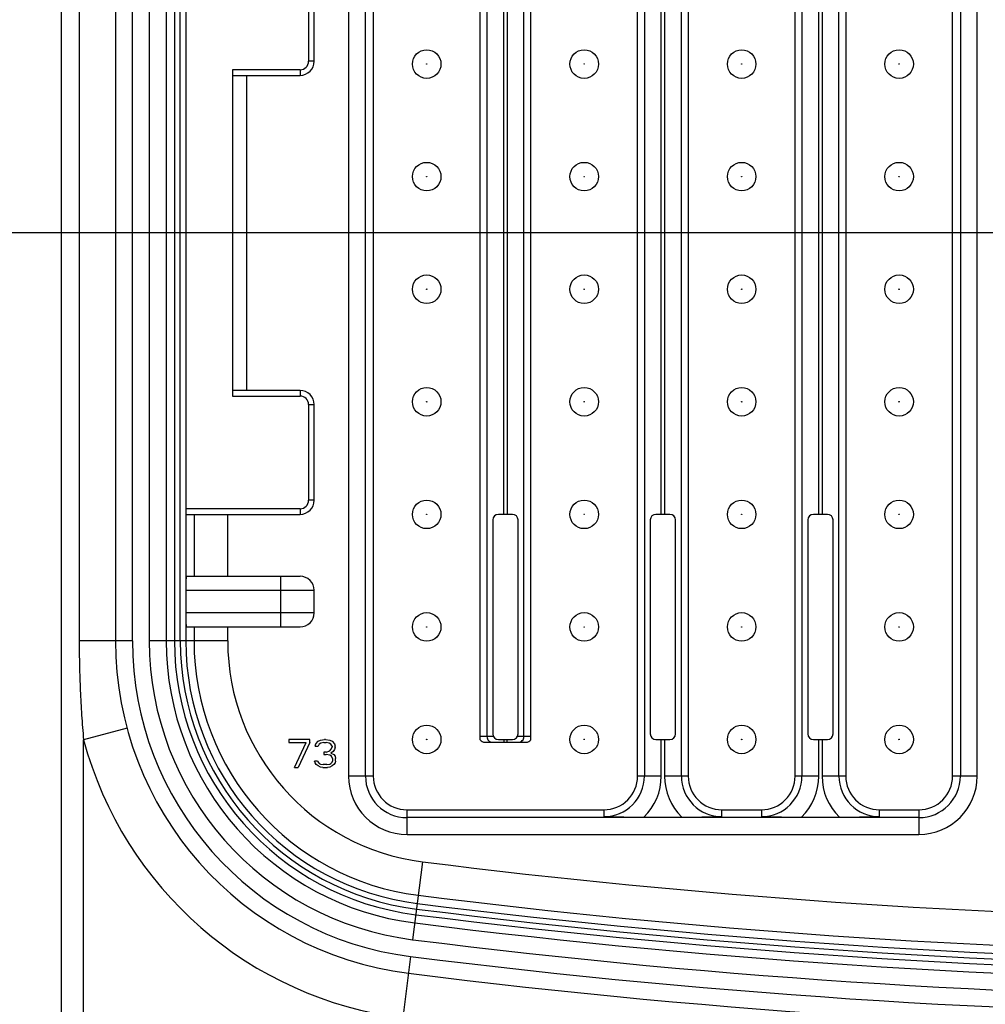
# Model space of a CAD drawing. Header units: inches. Extents: x 0 to 34, y 0 to 22.
# Tile 89 of 124: x 15.031 to 15.707, y 13.936 to 14.624. Entities that reach past the tile are written whole.
import ezdxf

# ---------------------------------------------------------------- set-up
doc = ezdxf.new("R2010")
doc.units = ezdxf.units.IN
doc.header["$LTSCALE"] = 1.87
doc.header["$MEASUREMENT"] = 0
doc.layers.get('0').update_dxf_attribs({"linetype": 'CONTINUOUS'})
doc.layers.add('DIMENSIONS', color=7, linetype='CONTINUOUS')
doc.styles.get("Standard").update_dxf_attribs({"font": 'txt', "width": 0.8})
doc.dimstyles.new('DIMSTYLE_1', dxfattribs={"dimtxt": 0.125, "dimasz": 0.18, "dimexe": 0.125, "dimexo": 0.0625, "dimgap": 0.0625, "dimtad": 0, "dimtih": 1, "dimtoh": 1, "dimdec": 3, "dimlfac": 2, "dimzin": 4, "dimdsep": 46, "dimtxsty": 'STANDARD', "dimblk": '_FILLED', "dimblk1": '_FILLED', "dimblk2": '_FILLED', "dimcen": 0.09, "dimadec": 0, "dimazin": 0, "dimtp": 0.001, "dimtm": 0.001, "dimtfac": 1, "dimtdec": 3, "dimtofl": 0, "dimtmove": 0, "dimatfit": 3, "dimldrblk": '_FILLED', "dimfxl": 1, "dimtolj": 1, "dimtzin": 4, "dimarcsym": 0})

# ---------------------------------------------------------------- blocks, each defined once
blk = doc.blocks.new('_FILLED')
at = {"color": 0, "linetype": 'BYBLOCK'}
blk.add_solid([(0, 0), (-1, 0.1736), (-1, -0.1736)], dxfattribs=at)
blk = doc.blocks.new('*D17')
at = {"layer": 'DIMENSIONS', "color": 2, "linetype": 'CONTINUOUS'}
for p, q in [((15.96205, 14.36249), (15.96205, 11.42521)), ((14.03705, 12.33771), (14.03705, 11.42521)), ((14.03705, 11.55021), (14.58705, 11.55021)), ((15.96205, 11.55021), (15.41205, 11.55021))]:
    blk.add_line(p, q, dxfattribs=at)
at = {"layer": 'DIMENSIONS', "color": 2, "linetype": 'CONTINUOUS', "xscale": 0.18, "yscale": 0.18, "zscale": 0.18, "rotation": 180}
blk.add_blockref('_FILLED', (14.03705, 11.55021), dxfattribs=at)
at = {"layer": 'DIMENSIONS', "color": 2, "linetype": 'CONTINUOUS', "xscale": 0.18, "yscale": 0.18, "zscale": 0.18}
blk.add_blockref('_FILLED', (15.96205, 11.55021), dxfattribs=at)
at = {"layer": 'DIMENSIONS', "color": 2, "linetype": 'CONTINUOUS', "insert": (14.89955, 11.61271), "char_height": 0.125, "width": 0.7, "attachment_point": 2, "line_spacing_factor": 0.9}
blk.add_mtext('3.850\\P[97.79]', dxfattribs=at)
blk = doc.blocks.new('*D23')
at = {"layer": 'DIMENSIONS', "color": 2, "linetype": 'CONTINUOUS'}
for p, q in [((16.93705, 14.47521), (10.46205, 14.47521)), ((10.58705, 14.47521), (10.58705, 13.55516)), ((10.58705, 12.30021), (10.58705, 13.11766)), ((13.97455, 12.30021), (10.46205, 12.30021))]:
    blk.add_line(p, q, dxfattribs=at)
at = {"layer": 'DIMENSIONS', "color": 2, "linetype": 'CONTINUOUS', "xscale": 0.18, "yscale": 0.18, "zscale": 0.18}
for p, rotation in [((10.58705, 14.47521), 90), ((10.58705, 12.30021), 270)]:
    blk.add_blockref('_FILLED', p, dxfattribs=dict(at, rotation=rotation))
at = {"layer": 'DIMENSIONS', "color": 2, "linetype": 'CONTINUOUS', "insert": (10.43705, 13.49266), "char_height": 0.125, "width": 0.8, "attachment_point": 2, "line_spacing_factor": 0.9}
blk.add_mtext('4.350\\P[110.49]', dxfattribs=at)
blk = doc.blocks.new('*D24')
at = {"layer": 'DIMENSIONS', "color": 2, "linetype": 'CONTINUOUS'}
for p, q in [((13.97455, 16.65021), (10.46205, 16.65021)), ((10.58705, 16.65021), (10.58705, 15.75636)), ((10.58705, 14.47521), (10.58705, 15.31886)), ((16.93705, 14.47521), (10.46205, 14.47521))]:
    blk.add_line(p, q, dxfattribs=at)
at = {"layer": 'DIMENSIONS', "color": 2, "linetype": 'CONTINUOUS', "xscale": 0.18, "yscale": 0.18, "zscale": 0.18}
for p, rotation in [((10.58705, 16.65021), 90), ((10.58705, 14.47521), 270)]:
    blk.add_blockref('_FILLED', p, dxfattribs=dict(at, rotation=rotation))
at = {"layer": 'DIMENSIONS', "color": 2, "linetype": 'CONTINUOUS', "insert": (10.43705, 15.69386), "char_height": 0.125, "width": 0.8, "attachment_point": 2, "line_spacing_factor": 0.9}
blk.add_mtext('4.350\\P[110.49]', dxfattribs=at)

msp = doc.modelspace()

# ---------------------------------------------------------------- linework, layer by layer
at = {"color": 7, "linetype": 'CONTINUOUS'}
for p, q in [((15.06047, 15.16421), (15.06047, 13.78626)), ((15.26173, 14.85516), (15.26173, 14.09532)), ((15.27353, 14.09532), (15.27353, 14.85516)), ((15.27897, 14.85516), (15.27897, 14.09532)), ((15.46401, 14.09532), (15.46401, 14.85516)), ((15.46877, 14.85516), (15.46877, 14.09532)), ((15.49469, 14.09532), (15.49469, 14.85516)), ((15.49945, 14.85516), (15.49945, 14.09532)), ((15.57425, 14.09532), (15.57425, 14.85516)), ((15.57901, 14.85516), (15.57901, 14.09532)), ((15.60493, 14.09532), (15.60493, 14.85516)), ((15.60968, 14.85516), (15.60968, 14.09532)), ((15.68449, 14.09532), (15.68449, 14.85516)), ((15.68993, 14.85516), (15.68993, 14.09532)), ((15.70174, 14.09532), (15.70174, 14.85516)), ((15.35378, 14.12065), (15.35378, 14.82982)), ((15.38921, 14.12065), (15.38921, 14.82982)), ((15.35854, 14.8276), (15.35854, 14.12287)), ((15.38445, 14.12287), (15.38445, 14.8276)), ((15.07317, 14.76067), (15.07317, 14.1898)), ((15.09856, 14.76067), (15.09856, 14.1898)), ((15.11037, 14.1898), (15.11037, 14.76067)), ((15.12222, 14.76067), (15.12222, 14.1898)), ((15.13402, 14.76067), (15.13402, 14.1898)), ((15.13984, 14.76067), (15.13984, 14.1898)), ((15.14384, 14.1898), (15.14384, 14.76067)), ((15.14777, 14.76067), (15.14777, 14.1898)), ((15.37034, 14.27839), (15.37034, 14.67209)), ((15.37265, 14.67209), (15.37265, 14.27839)), ((15.48058, 14.27839), (15.48058, 14.67209)), ((15.48289, 14.67209), (15.48289, 14.27839)), ((15.59081, 14.27839), (15.59081, 14.67209)), ((15.59312, 14.67209), (15.59312, 14.27839)), ((15.14779, 14.66815), (15.14779, 14.28232)), ((15.2337, 14.66224), (15.2337, 14.59532)), ((15.23764, 14.59532), (15.23764, 14.66224)), ((15.23764, 14.59532), (15.2337, 14.59532)), ((15.18055, 14.58941), (15.18055, 14.36106)), ((15.22779, 14.58941), (15.18055, 14.58941)), ((15.22779, 14.58941), (15.22779, 14.58547)), ((15.18055, 14.58547), (15.22779, 14.58547)), ((15.19039, 14.365), (15.19039, 14.58547)), ((15.22779, 14.365), (15.18055, 14.365)), ((15.18055, 14.36106), (15.22779, 14.36106)), ((15.22779, 14.365), (15.22779, 14.36106)), ((15.2337, 14.35516), (15.2337, 14.28823)), ((15.2337, 14.35516), (15.23764, 14.35516)), ((15.23764, 14.28823), (15.23764, 14.35516)), ((15.23764, 14.28823), (15.2337, 14.28823)), ((15.22779, 14.28232), (15.14779, 14.28232)), ((15.14793, 14.27839), (15.22779, 14.27839)), ((15.15352, 14.27839), (15.15352, 14.23508)), ((15.17713, 14.23508), (15.17713, 14.27839)), ((15.22779, 14.28232), (15.22779, 14.27839)), ((15.37642, 14.27839), (15.36657, 14.27839)), ((15.48665, 14.27839), (15.47681, 14.27839)), ((15.59689, 14.27839), (15.58705, 14.27839)), ((15.36264, 14.27445), (15.36264, 14.12484)), ((15.38035, 14.12484), (15.38035, 14.27445)), ((15.47287, 14.27445), (15.47287, 14.12484)), ((15.49059, 14.12484), (15.49059, 14.27445)), ((15.58311, 14.27445), (15.58311, 14.12484)), ((15.60082, 14.12484), (15.60082, 14.27445)), ((15.14813, 14.23508), (15.22779, 14.23508)), ((15.21401, 14.23508), (15.21401, 14.19965)), ((15.14779, 14.22524), (15.14779, 14.20949)), ((15.14779, 14.22524), (15.23764, 14.22524)), ((15.23764, 14.20949), (15.23764, 14.22524)), ((15.23764, 14.20949), (15.14779, 14.20949)), ((15.14813, 14.19965), (15.22779, 14.19965)), ((15.15352, 14.19965), (15.15352, 14.1898)), ((15.17713, 14.1898), (15.17713, 14.19965)), ((15.09856, 14.1898), (15.07317, 14.1898)), ((15.11037, 14.1898), (15.09856, 14.1898)), ((15.17713, 14.1898), (15.12222, 14.1898)), ((15.10663, 14.12885), (15.07622, 14.12066)), ((15.07622, 13.83966), (15.07622, 14.12066)), ((15.2198, 14.12091), (15.2198, 14.11881)), ((15.23457, 14.12091), (15.2198, 14.12091)), ((15.23457, 14.11881), (15.23457, 14.12091)), ((15.24031, 14.11965), (15.24195, 14.12049)), ((15.24195, 14.12049), (15.24482, 14.12091)), ((15.24564, 14.12091), (15.24482, 14.12091)), ((15.24564, 14.12091), (15.24851, 14.12049)), ((15.24851, 14.12049), (15.25015, 14.11965)), ((15.36316, 14.12287), (15.35378, 14.12287)), ((15.36657, 14.12091), (15.37642, 14.12091)), ((15.37034, 14.12091), (15.37034, 14.11894)), ((15.37265, 14.11894), (15.37265, 14.12091)), ((15.38921, 14.12287), (15.37983, 14.12287)), ((15.47681, 14.12091), (15.48665, 14.12091)), ((15.48058, 14.09532), (15.48058, 14.12091)), ((15.48289, 14.12091), (15.48289, 14.09532)), ((15.58705, 14.12091), (15.59689, 14.12091)), ((15.59081, 14.09532), (15.59081, 14.12091)), ((15.59312, 14.12091), (15.59312, 14.09532)), ((15.2198, 14.11881), (15.2321, 14.11881)), ((15.2239, 14.10122), (15.2321, 14.11881)), ((15.23457, 14.11881), (15.22636, 14.10122)), ((15.23826, 14.1163), (15.23867, 14.11797)), ((15.23826, 14.1163), (15.24031, 14.1163)), ((15.23867, 14.11797), (15.24031, 14.11965)), ((15.24113, 14.11756), (15.24031, 14.1163)), ((15.24236, 14.11839), (15.24113, 14.11756)), ((15.24441, 14.11881), (15.24236, 14.11839)), ((15.24441, 14.11881), (15.24605, 14.11881)), ((15.2481, 14.11839), (15.24605, 14.11881)), ((15.24605, 14.11211), (15.24851, 14.11295)), ((15.24933, 14.11756), (15.2481, 14.11839)), ((15.24851, 14.11295), (15.24933, 14.11379)), ((15.25015, 14.1163), (15.24933, 14.11756)), ((15.24933, 14.11379), (15.25015, 14.11546)), ((15.25015, 14.11965), (15.25179, 14.11797)), ((15.25015, 14.1163), (15.25015, 14.11546)), ((15.25179, 14.11379), (15.25097, 14.11253)), ((15.25179, 14.11797), (15.2522, 14.1163)), ((15.2522, 14.11546), (15.25179, 14.11379)), ((15.2522, 14.11546), (15.2522, 14.1163)), ((15.35703, 14.11894), (15.38596, 14.11894)), ((15.24441, 14.11211), (15.24441, 14.11044)), ((15.24605, 14.11211), (15.24441, 14.11211)), ((15.24441, 14.11044), (15.24605, 14.11044)), ((15.24851, 14.11002), (15.24605, 14.11044)), ((15.24974, 14.10918), (15.24851, 14.11002)), ((15.25097, 14.11253), (15.24933, 14.11127)), ((15.24933, 14.11127), (15.25138, 14.11044)), ((15.25056, 14.1075), (15.24974, 14.10918)), ((15.25056, 14.1075), (15.25056, 14.10583)), ((15.25138, 14.11044), (15.2522, 14.10918)), ((15.2522, 14.10918), (15.25261, 14.1075)), ((15.25261, 14.10583), (15.25261, 14.1075)), ((15.2239, 14.10122), (15.22636, 14.10122)), ((15.23826, 14.10457), (15.23785, 14.10583)), ((15.2399, 14.10583), (15.23785, 14.10583)), ((15.23908, 14.10332), (15.23826, 14.10457)), ((15.24031, 14.10248), (15.23908, 14.10332)), ((15.2399, 14.10583), (15.24031, 14.10499)), ((15.24031, 14.10499), (15.24113, 14.10415)), ((15.24195, 14.10164), (15.24031, 14.10248)), ((15.24113, 14.10415), (15.24195, 14.10373)), ((15.24195, 14.10373), (15.244, 14.10332)), ((15.24359, 14.10122), (15.24195, 14.10164)), ((15.24359, 14.10122), (15.24687, 14.10122)), ((15.24646, 14.10332), (15.244, 14.10332)), ((15.24646, 14.10332), (15.24851, 14.10373)), ((15.24851, 14.10164), (15.24687, 14.10122)), ((15.24851, 14.10373), (15.24933, 14.10415)), ((15.25015, 14.10248), (15.24851, 14.10164)), ((15.24933, 14.10415), (15.25015, 14.10499)), ((15.25015, 14.10499), (15.25056, 14.10583)), ((15.25138, 14.10332), (15.25015, 14.10248)), ((15.2522, 14.10457), (15.25138, 14.10332)), ((15.25261, 14.10583), (15.2522, 14.10457)), ((15.27897, 14.09532), (15.26173, 14.09532)), ((15.48058, 14.09532), (15.46401, 14.09532)), ((15.49945, 14.09532), (15.48289, 14.09532)), ((15.59081, 14.09532), (15.57425, 14.09532)), ((15.60968, 14.09532), (15.59312, 14.09532)), ((15.70174, 14.09532), (15.68449, 14.09532)), ((15.3026, 14.05444), (15.3026, 14.07169)), ((15.3026, 14.07169), (15.44039, 14.07169)), ((15.44039, 14.07169), (15.44039, 14.06694)), ((15.52307, 14.06694), (15.52307, 14.07169)), ((15.52307, 14.07169), (15.55063, 14.07169)), ((15.55063, 14.07169), (15.55063, 14.06694)), ((15.63331, 14.06694), (15.63331, 14.07169)), ((15.63331, 14.07169), (15.66086, 14.07169)), ((15.66086, 14.07169), (15.66086, 14.05444)), ((15.66086, 14.06625), (15.3026, 14.06625)), ((15.44039, 14.06694), (15.46844, 14.06654)), ((15.46844, 14.06654), (15.49502, 14.06654)), ((15.49502, 14.06654), (15.52307, 14.06694)), ((15.55063, 14.06694), (15.57867, 14.06654)), ((15.57867, 14.06654), (15.60526, 14.06654)), ((15.60526, 14.06654), (15.63331, 14.06694)), ((15.3026, 14.05444), (15.66086, 14.05444)), ((15.31341, 14.03534), (15.30656, 13.98086)), ((15.30509, 13.9691), (15.29969, 13.92613))]:
    msp.add_line(p, q, dxfattribs=at)
for centre, radius in [((15.31638, 14.59335), 0.01), ((15.42661, 14.59335), 0.01), ((15.53685, 14.59335), 0.01), ((15.64708, 14.59335), 0.01), ((15.31638, 14.59335), 0.000157), ((15.42661, 14.59335), 0.000157), ((15.53685, 14.59335), 0.000157), ((15.64708, 14.59335), 0.000157), ((15.31638, 14.51461), 0.01), ((15.42661, 14.51461), 0.01), ((15.53685, 14.51461), 0.01), ((15.64708, 14.51461), 0.01), ((15.31638, 14.51461), 0.000157), ((15.42661, 14.51461), 0.000157), ((15.53685, 14.51461), 0.000157), ((15.64708, 14.51461), 0.000157), ((15.31638, 14.43587), 0.01), ((15.42661, 14.43587), 0.01), ((15.53685, 14.43587), 0.01), ((15.64708, 14.43587), 0.01), ((15.31638, 14.43587), 0.000157), ((15.42661, 14.43587), 0.000157), ((15.53685, 14.43587), 0.000157), ((15.64708, 14.43587), 0.000157), ((15.31638, 14.35713), 0.01), ((15.42661, 14.35713), 0.01), ((15.53685, 14.35713), 0.01), ((15.64708, 14.35713), 0.01), ((15.31638, 14.35713), 0.000157), ((15.42661, 14.35713), 0.000157), ((15.53685, 14.35713), 0.000157), ((15.64708, 14.35713), 0.000157), ((15.31638, 14.27839), 0.01), ((15.42661, 14.27839), 0.01), ((15.53685, 14.27839), 0.01), ((15.64708, 14.27839), 0.01), ((15.31638, 14.27839), 0.000157), ((15.42661, 14.27839), 0.000157), ((15.53685, 14.27839), 0.000157), ((15.64708, 14.27839), 0.000157), ((15.31638, 14.19965), 0.01), ((15.42661, 14.19965), 0.01), ((15.53685, 14.19965), 0.01), ((15.64708, 14.19965), 0.01), ((15.31638, 14.19965), 0.000157), ((15.42661, 14.19965), 0.000157), ((15.53685, 14.19965), 0.000157), ((15.64708, 14.19965), 0.000157), ((15.31638, 14.12091), 0.01), ((15.42661, 14.12091), 0.01), ((15.53685, 14.12091), 0.01), ((15.64708, 14.12091), 0.01), ((15.31638, 14.12091), 0.000157), ((15.42661, 14.12091), 0.000157), ((15.53685, 14.12091), 0.000157), ((15.64708, 14.12091), 0.000157)]:
    msp.add_circle(centre, radius, dxfattribs=at)
for centre, radius, start, end in [((15.22779, 14.59532), 0.00984, 270, 360), ((15.22779, 14.59532), 0.00591, 270, 360), ((15.22779, 14.35516), 0.00984, 0, 90), ((15.22779, 14.35516), 0.00591, 0, 90), ((15.22779, 14.28823), 0.00984, 270, 360), ((15.22779, 14.28823), 0.00591, 270, 360), ((15.36657, 14.27445), 0.00394, 90, 180), ((15.37642, 14.27445), 0.00394, 0, 90), ((15.47681, 14.27445), 0.00394, 90, 180), ((15.48665, 14.27445), 0.00394, 0, 90), ((15.58705, 14.27445), 0.00394, 90, 180), ((15.59689, 14.27445), 0.00394, 0, 90), ((15.22779, 14.22524), 0.00984, 0, 90), ((15.22779, 14.20949), 0.00984, 270, 360), ((15.33281, 14.1898), 0.23425, 179.9999, 262.83952), ((15.33281, 14.1898), 0.22244, 180, 262.83952), ((15.33281, 14.1898), 0.21059, 180, 262.83952), ((15.33281, 14.1898), 0.19879, 180, 262.83952), ((15.33281, 14.1898), 0.19298, 180, 262.83952), ((15.33281, 14.1898), 0.18898, 180, 262.83952), ((15.33281, 14.1898), 0.18504, 180, 262.83952), ((15.33281, 14.1898), 0.17929, 180, 262.83952), ((15.33281, 14.1898), 0.15568, 180, 262.83952), ((15.33281, 14.1898), 0.26575, 195.08175, 262.83952), ((15.36247, 14.12287), 0.00394, 179.97952, 269.98017), ((15.36657, 14.12484), 0.00394, 180, 270), ((15.37642, 14.12484), 0.00394, 270, 360), ((15.38052, 14.12287), 0.00394, 270.01983, 0.02049), ((15.47681, 14.12484), 0.00394, 180, 270), ((15.48665, 14.12484), 0.00394, 270, 360), ((15.58705, 14.12484), 0.00394, 180, 270), ((15.59689, 14.12484), 0.00394, 270, 360), ((15.3026, 14.09532), 0.04087, 180, 270), ((15.3026, 14.09532), 0.02907, 180, 270), ((15.3026, 14.09532), 0.02362, 180, 270), ((15.44039, 14.09532), 0.02838, 270, 360), ((15.44039, 14.09532), 0.02362, 270, 360), ((15.44039, 14.09532), 0.04018, 314.26187, 360), ((15.52307, 14.09532), 0.04018, 180, 225.73813), ((15.52307, 14.09532), 0.02838, 180, 270), ((15.52307, 14.09532), 0.02362, 180, 270), ((15.55063, 14.09532), 0.02838, 270, 360), ((15.55063, 14.09532), 0.02362, 270, 360), ((15.55063, 14.09532), 0.04018, 314.26187, 360), ((15.63331, 14.09532), 0.04018, 180, 225.73813), ((15.63331, 14.09532), 0.02838, 180, 270), ((15.63331, 14.09532), 0.02362, 180, 270), ((15.66086, 14.09532), 0.04087, 270, 0), ((15.66086, 14.09532), 0.02907, 270, 360), ((15.66086, 14.09532), 0.02362, 270, 360), ((15.96205, 19.19847), 5.20372, 262.83952, 269.23903), ((15.96205, 19.19847), 5.22733, 262.83952, 269.23903), ((15.96205, 19.19847), 5.23308, 262.83952, 277.16048), ((15.96205, 19.19847), 5.24101, 262.83952, 277.16048), ((15.96205, 19.19847), 5.23701, 262.83952, 277.16048), ((15.96205, 19.19847), 5.24683, 262.83952, 277.16048), ((15.96205, 19.19847), 5.25863, 262.83952, 277.16048), ((15.96205, 19.19847), 5.27048, 262.83952, 277.16048), ((15.96205, 19.19847), 5.28229, 262.83952, 277.16048)]:
    msp.add_arc(centre, radius, start, end, dxfattribs=at)
for centre, major_axis, ratio, start_param, end_param in [((15.14793, 14.28232), (0, 0.00394), 0.034921, -4.712389, -3.141593), ((15.14813, 14.22524), (0, 0.00984), 0.034921, 0, 1.570796), ((15.14813, 14.20949), (0, 0.00984), 0.034921, -4.712389, -3.141593), ((15.35703, 14.12287), (-0.00394, 0), 0.999391, 0.599704, 1.570796), ((15.38596, 14.12287), (0.00394, 0), 0.999391, -1.570796, -0.599704)]:
    msp.add_ellipse(centre, major_axis=major_axis, ratio=ratio, start_param=start_param, end_param=end_param, dxfattribs=at)
msp.add_open_spline([(15.07317, 14.1898), (15.07317, 14.18403), (15.07326, 14.17538), (15.07357, 14.16384), (15.0739, 14.1552), (15.07433, 14.14655), (15.07485, 14.13791), (15.07548, 14.12928), (15.07596, 14.12353), (15.07622, 14.12066)], degree=3, knots=[0, 0, 0, 0, 0.249998, 0.374999, 0.499998, 0.624997, 0.749998, 0.875, 1, 1, 1, 1], dxfattribs=at)

# ---------------------------------------------------------------- dimensions: what is measured, and where the dimension line sits
at = {"layer": 'DIMENSIONS', "color": 2, "linetype": 'CONTINUOUS'}
for base, p2, angle, picture, middle in [((10.58705, 16.65021), (14.03705, 16.65021), 90, '*D24', (10.58705, 15.53761)), ((10.58705, 12.30021), (14.03705, 12.30021), 270, '*D23', (10.58705, 13.33641))]:
    dim = msp.add_linear_dim(base=base, p1=(16.99955, 14.47521), p2=p2, angle=angle, dimstyle='DIMSTYLE_1', dxfattribs=at)
    dim.commit()
    dim.dimension.update_dxf_attribs({"geometry": picture, "text_midpoint": middle, "dimtype": 160})
dim = msp.add_linear_dim(base=(15.96205, 11.55021), p1=(14.03705, 12.40021), p2=(15.96205, 14.42499), dimstyle='DIMSTYLE_1', dxfattribs=at)
dim.commit()
dim.dimension.update_dxf_attribs({"geometry": '*D17', "text_midpoint": (14.99955, 11.45646), "dimtype": 160})

doc.saveas('drawing.dxf')
